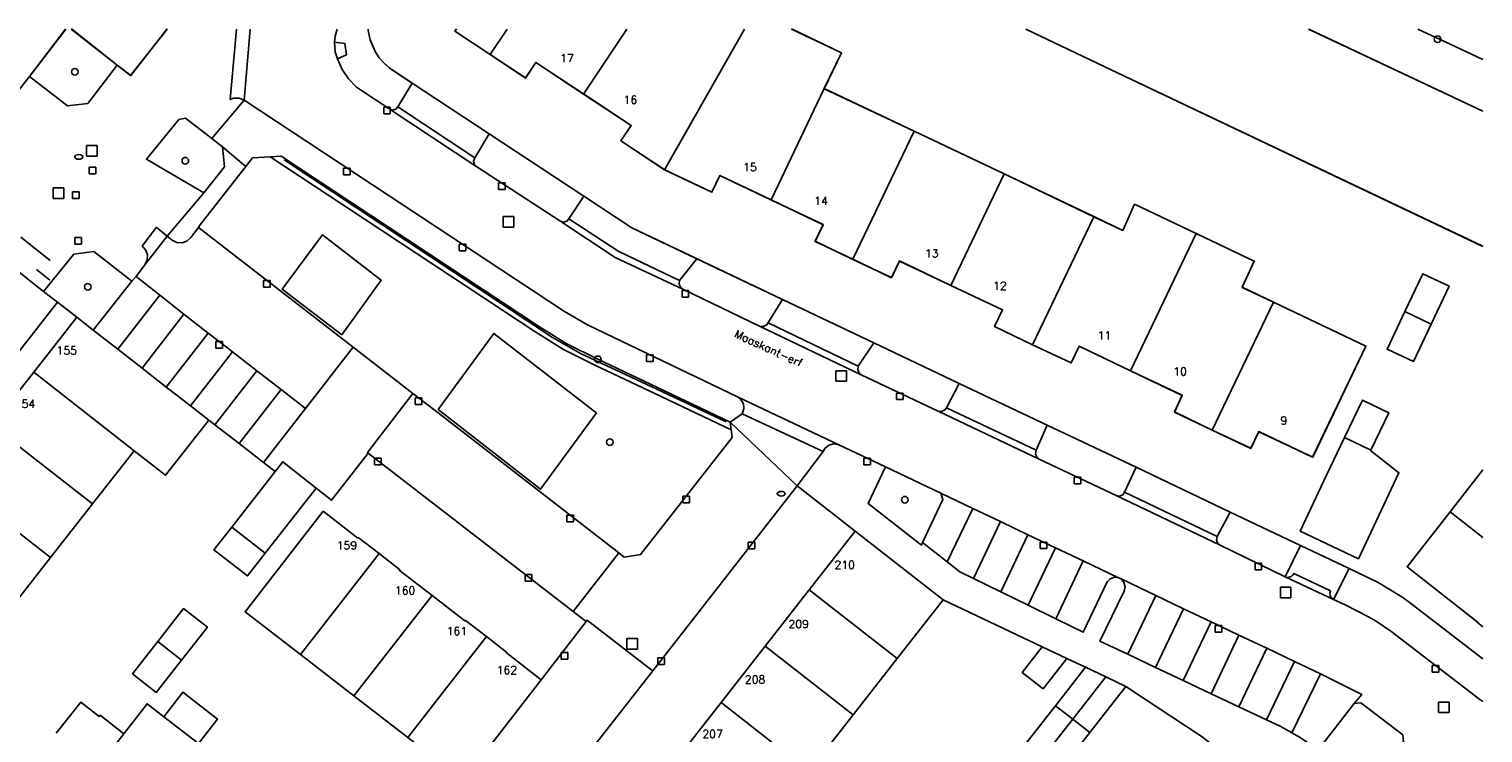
# Model space of a CAD drawing. Header units: metres. Extents: x 108000 to 109000, y 423600 to 424200.
# Tile 106 of 106: x 108890 to 109000, y 424147 to 424200. Entities that reach past the tile are written whole.
import ezdxf

# ---------------------------------------------------------------- set-up
doc = ezdxf.new("R2010")
doc.units = ezdxf.units.M
doc.header["$MEASUREMENT"] = 0
for name, color, linetype in [('brandkraan _ -put', 10, 'Continuous'), ('Erf', 10, 'Continuous'), ('gesloten verharding', 10, 'Continuous'), ('groenvoorziening', 10, 'Continuous'), ('Hek', 10, 'Continuous'), ('Huisnummers', 10, 'Continuous'), ('inspectie- _rioolput', 10, 'Continuous'), ('kolk', 10, 'Continuous'), ('oever_ slootkant', 10, 'Continuous'), ('onverhard', 10, 'Continuous'), ('Openbare_ruimtenaam', 10, 'Continuous'), ('pand', 10, 'Continuous'), ('Parkeervlak', 10, 'Continuous'), ('rijbaan lokale weg', 10, 'Continuous'), ('vegetatieobject', 10, 'Continuous'), ('Voetpad', 10, 'Continuous'), ('waterleidingput', 10, 'Continuous'), ('waterloop_ sloot', 10, 'Continuous'), ('Woonerf', 10, 'Continuous')]:
    doc.layers.add(name, color=color, linetype=linetype)
doc.styles.get("Standard").update_dxf_attribs({"font": 'txt.shx'})

# ---------------------------------------------------------------- blocks, each defined once
blk = doc.blocks.new('138_ACAD_1_FMEBLOCK1')
at = {"layer": 'waterloop_ sloot', "color": 5}
blk.add_line((17.23, 1.99), (4.1, 8.19), dxfattribs=at)
blk.add_lwpolyline([(-17.23, 8.19), (-10.8, 5.11), (17.23, -8.19)], dxfattribs=at)
blk = doc.blocks.new('138_ACAD_1_FMEBLOCK35')
at = {"layer": 'oever_ slootkant', "color": 92, "true_color": 0x00c300}
blk.add_line((-6.57, 3.1), (6.57, -3.1), dxfattribs=at)
blk.add_lwpolyline([(6.57, 0.8), (3.66, 2.17), (1.67, 3.1)], dxfattribs=at)
blk = doc.blocks.new('138_ACAD_1_FMEBLOCK41')
at = {"layer": 'Erf', "color": 52, "true_color": 0xd2d200}
blk.add_lwpolyline([(75.64, 2.04), (79.09, -0.68), (80.11, -1.47), (82.86, 2.04)], dxfattribs=at)
blk = doc.blocks.new('138_ACAD_1_FMEBLOCK42')
at = {"layer": 'Erf', "color": 52, "true_color": 0xd2d200}
for points in [[(-42.02, 23.74), (-42.01, 23.63), (-41.86, 22.92), (-41.48, 22.05), (-41.17, 21.58), (-40.83, 21.19), (-40.39, 20.79), (-38.69, 19.67), (-32.89, 15.85), (-25.76, 11.14), (-22.13, 8.75), (-17.22, 6.42), (-10.79, 3.36), (-3.9, 0.09), (2.54, -2.97), (9.16, -6.12), (15.87, -9.3), (22.97, -12.68), (28.26, -15.19), (31.93, -16.94), (34.12, -17.98), (35.91, -19.07), (36.35, -19.39), (42.02, -23.74)], [(42.02, 7.36), (13.99, 20.66), (7.55, 23.74)]]:
    blk.add_lwpolyline(points, dxfattribs=at)
blk = doc.blocks.new('138_ACAD_1_FMEBLOCK43')
at = {"layer": 'Erf', "color": 52, "true_color": 0xd2d200}
for points in [[(-4.34, -1.22), (-7.18, 0.14), (-6.58, 1.4), (-10.51, 3.26), (-14.37, 5.1), (-14.96, 3.84), (-18.52, 5.53), (-21.82, 7.71), (-21.04, 8.87), (-24.64, 11.25), (-28.24, 13.62), (-29.01, 12.46), (-31.68, 14.22), (-34.33, 15.98), (-34.22, 16.15)], [(-8.97, 16.15), (-5.2, 14.36), (-6.49, 11.65), (0.29, 8.44), (7.06, 5.22), (13.83, 2), (16.01, 0.96), (16.9, 2.93), (21.54, 0.72), (25.92, -1.36), (25.01, -3.33), (27.37, -4.45), (34.34, -7.76), (30.32, -16.14), (26.26, -14.21), (25.65, -15.47), (22.75, -14.09), (19.9, -12.73), (20.49, -11.47), (16.59, -9.62), (12.71, -7.77), (12.12, -9.03), (9.21, -7.66), (6.35, -6.29), (6.95, -5.03), (3.04, -3.18), (-0.82, -1.34), (-1.43, -2.6), (-4.34, -1.22)]]:
    blk.add_lwpolyline(points, dxfattribs=at)
blk = doc.blocks.new('138_ACAD_1_FMEBLOCK101')
at = {"layer": 'groenvoorziening', "color": 3}
blk.add_line((3.31, 0.18), (-0.15, 2.9), dxfattribs=at)
blk.add_lwpolyline([(-0.57, 2.9), (-3.31, -0.69), (-0.43, -2.9), (1.09, -2.71), (3.31, 0.18)], dxfattribs=at)

msp = doc.modelspace()

# ---------------------------------------------------------------- linework, layer by layer
at = {"layer": 'brandkraan _ -put', "color": 5}
for centre in [(108894.162, 424190.363), (108947.113, 424164.965)]:
    msp.add_ellipse(centre, major_axis=(0.3, 0), ratio=0.5833333, dxfattribs=at)
at = {"layer": 'Erf', "color": 52, "true_color": 0xd2d200}
for points in [[(108994.12, 424178.71), (108995.47, 424181.55), (108997.46, 424180.61), (108996.104, 424177.758), (108994.76, 424174.93), (108992.77, 424175.87), (108994.12, 424178.71)], [(108884.46, 424166.064), (108886.4, 424168.54), (108886.36, 424168.57), (108887.584, 424170.133), (108888.78, 424171.66), (108888.82, 424171.63), (108890.765, 424174.12), (108894.008, 424178.271), (108892.561, 424179.394), (108873.62, 424155.16), (108870.36, 424151), (108871.802, 424149.872), (108873.84, 424152.47), (108873.8, 424152.51), (108875.017, 424154.067), (108876.34, 424155.76), (108876.39, 424155.73), (108878.203, 424158.053), (108880.12, 424160.51), (108880.08, 424160.54), (108881.301, 424162.105), (108882.49, 424163.63), (108882.53, 424163.6), (108884.46, 424166.064)], [(108991.544, 424168.243), (108991.53, 424168.215), (108993.669, 424166.544), (108990.614, 424160.06), (108986.226, 424162.141), (108988.21, 424166.36), (108989.571, 424169.193), (108990.93, 424172.02), (108992.91, 424171.07), (108991.544, 424168.243)], [(108912.58, 424163.64), (108915.19, 424161.62), (108915.23, 424161.65), (108916.793, 424160.444), (108918.34, 424159.25), (108918.31, 424159.21), (108920.794, 424157.287), (108923.27, 424155.37), (108923.3, 424155.41), (108924.881, 424154.189), (108926.42, 424153), (108926.39, 424152.96), (108929.007, 424150.932), (108932.4, 424155.32), (108931.428, 424156.072), (108915.98, 424168.03), (108913.22, 424164.47), (108912.045, 424165.393), (108908.214, 424160.474), (108906.88, 424158.76), (108904.34, 424160.72), (108905.689, 424162.449), (108908.96, 424166.64), (108908.088, 424167.317), (108906.256, 424168.739), (108904.423, 424170.162), (108903.966, 424170.518), (108900.706, 424166.35), (108898.325, 424168.208), (108895.186, 424164.194), (108892.023, 424160.151), (108888.903, 424156.162)], [(109000, 424154.927), (108999.56, 424155.27), (108999.57, 424155.3), (108994.28, 424159.45), (108997.519, 424163.589), (109000, 424166.76)], [(108922.583, 424123.628), (108925.908, 424127.884), (108929.249, 424132.16), (108932.574, 424136.416), (108935.89, 424140.66), (108939.232, 424144.938), (108942.57, 424149.21), (108945.899, 424153.471), (108949.211, 424157.71), (108952.678, 424162.148), (108948.32, 424165.55), (108937.418, 424151.596), (108924.677, 424135.288), (108924.309, 424134.817), (108921.755, 424131.549), (108911.49, 424118.41), (108915.848, 424115.007), (108919.25, 424119.362), (108922.583, 424123.628)], [(108918.955, 424146.575), (108914.897, 424149.713), (108910.864, 424152.83), (108906.7, 424156.05), (108912.58, 424163.64)], [(108965.47, 424146.03), (108967.78, 424148.98), (108970.044, 424151.873), (108968.63, 424152.54), (108966.84, 424150.25), (108965.27, 424151.49), (108966.768, 424153.426), (108959.31, 424156.97), (108955.841, 424152.53), (108952.529, 424148.291), (108949.205, 424144.036)], [(108900.111, 424153.827), (108902.05, 424156.3), (108903.85, 424154.9), (108901.91, 424152.421), (108900, 424149.98), (108898.2, 424151.39), (108900.111, 424153.827)], [(108892.454, 424146.914), (108894.324, 424149.246), (108895.695, 424148.164), (108895.769, 424148.259), (108897.552, 424146.866), (108899.31, 424149.12), (108900.579, 424148.139), (108902, 424149.99), (108904.61, 424147.97), (108903.19, 424146.12)], [(108978.84, 424146.64), (108973.09, 424150.42), (108970.381, 424146.95), (108968.07, 424143.99)]]:
    msp.add_lwpolyline(points, dxfattribs=at)
at = {"layer": 'gesloten verharding', "color": 255}
for points in [[(108913.983, 424176.935), (108916.951, 424181.075), (108916.858, 424181.147), (108912.536, 424184.478), (108909.502, 424180.385), (108913.983, 424176.935)], [(108921.25, 424171.302), (108928.969, 424165.317), (108933.174, 424171.052), (108932.996, 424171.19), (108925.445, 424177.052), (108925.439, 424177.044), (108921.25, 424171.302)]]:
    msp.add_lwpolyline(points, dxfattribs=at)
at = {"layer": 'groenvoorziening', "color": 3}
for points in [[(108995.098, 424200), (108997.095, 424199.066), (109000, 424197.699)], [(108904.992, 424191.119), (108904.193, 424191.736), (108902.204, 424193.273), (108901.71, 424193.188), (108899.255, 424190.181), (108903.575, 424187.642), (108905.14, 424189.609), (108904.992, 424191.119)], [(108928.612, 424177.137), (108913.084, 424187.392), (108908.58, 424190.366), (108907.249, 424190.278), (108906.75, 424189.641), (108903.286, 424185.222), (108903.196, 424185.03), (108914.84, 424176.017), (108919.344, 424172.529), (108921.027, 424171.225), (108934.879, 424160.498), (108935.28, 424160.188), (108936.51, 424160.367), (108943.411, 424169.191), (108943.338, 424169.78), (108937.574, 424172.511), (108933.066, 424174.648), (108930.704, 424175.839), (108928.612, 424177.137)], [(108913.983, 424176.935), (108909.502, 424180.385), (108912.536, 424184.478), (108916.858, 424181.147), (108916.951, 424181.075), (108913.983, 424176.935)], [(108898.162, 424180.989), (108895.303, 424183.235), (108893.79, 424183.035), (108891.502, 424180.216), (108892.561, 424179.394), (108894.008, 424178.271), (108895.234, 424177.301), (108898.162, 424180.989)], [(108921.25, 424171.302), (108925.439, 424177.044), (108925.445, 424177.052), (108932.996, 424171.19), (108933.174, 424171.052), (108928.969, 424165.317), (108921.25, 424171.302)], [(108959.143, 424164.993), (108954.976, 424166.981), (108953.649, 424164.225), (108957.674, 424161.092), (108957.764, 424161.282), (108959.293, 424164.516), (108959.143, 424164.993)], [(108993.969, 424146.779), (108990.805, 424149.199), (108990.302, 424149.132), (108987.586, 424145.645), (108987.488, 424145.478), (108991.225, 424142.646), (108994.019, 424146.27), (108993.969, 424146.779)]]:
    msp.add_lwpolyline(points, dxfattribs=at)
at = {"layer": 'Hek', "color": 30}
for p, q in [((108892.003, 424182.549), (108889.79, 424184.296)), ((108891.988, 424181.057), (108890.971, 424181.871))]:
    msp.add_line(p, q, dxfattribs=at)
msp.add_lwpolyline([(108942.964, 424170.377), (108937.722, 424172.835), (108931.97, 424175.532), (108929.871, 424176.752), (108913.286, 424187.727), (108909.646, 424190.135)], dxfattribs=at)
at = {"layer": 'inspectie- _rioolput', "color": 30}
for p, q in [((108895.54, 424191.213), (108894.74, 424191.213)), ((108894.74, 424191.213), (108894.74, 424190.413)), ((108895.54, 424190.413), (108895.54, 424191.213)), ((108894.74, 424190.413), (108895.54, 424190.413)), ((108893.032, 424188.027), (108892.232, 424188.027)), ((108892.232, 424188.027), (108892.232, 424187.227)), ((108892.232, 424187.227), (108893.032, 424187.227)), ((108893.032, 424187.227), (108893.032, 424188.027)), ((108926.948, 424185.872), (108926.148, 424185.872)), ((108926.148, 424185.872), (108926.148, 424185.072)), ((108926.148, 424185.072), (108926.948, 424185.072)), ((108926.948, 424185.072), (108926.948, 424185.872)), ((108952.019, 424174.237), (108951.219, 424174.237)), ((108951.219, 424174.237), (108951.219, 424173.437)), ((108952.019, 424173.437), (108952.019, 424174.237)), ((108951.219, 424173.437), (108952.019, 424173.437)), ((108985.533, 424157.918), (108984.733, 424157.918)), ((108984.733, 424157.918), (108984.733, 424157.118)), ((108985.533, 424157.118), (108985.533, 424157.918)), ((108984.733, 424157.118), (108985.533, 424157.118)), ((108936.272, 424154.045), (108935.472, 424154.045)), ((108935.472, 424154.045), (108935.472, 424153.245)), ((108935.472, 424153.245), (108936.272, 424153.245)), ((108936.272, 424153.245), (108936.272, 424154.045)), ((108997.446, 424149.255), (108996.646, 424149.255)), ((108996.646, 424149.255), (108996.646, 424148.455)), ((108997.446, 424148.455), (108997.446, 424149.255)), ((108996.646, 424148.455), (108997.446, 424148.455))]:
    msp.add_line(p, q, dxfattribs=at)
at = {"layer": 'kolk', "color": 30, "true_color": 0xf07a00}
for p, q in [((108917.142, 424193.609), (108917.142, 424194.109)), ((108917.142, 424194.109), (108917.642, 424194.109)), ((108917.642, 424194.109), (108917.642, 424193.609)), ((108917.642, 424193.609), (108917.142, 424193.609)), ((108914.116, 424189.02), (108914.116, 424189.52)), ((108914.116, 424189.52), (108914.616, 424189.52)), ((108914.616, 424189.52), (108914.616, 424189.02)), ((108914.616, 424189.02), (108914.116, 424189.02)), ((108925.79, 424187.9), (108925.79, 424188.4)), ((108925.79, 424188.4), (108926.29, 424188.4)), ((108926.29, 424188.4), (108926.29, 424187.9)), ((108926.29, 424187.9), (108925.79, 424187.9)), ((108893.866, 424183.777), (108893.866, 424184.277)), ((108893.866, 424184.277), (108894.366, 424184.277)), ((108894.366, 424184.277), (108894.366, 424183.777)), ((108894.366, 424183.777), (108893.866, 424183.777)), ((108922.823, 424183.277), (108922.823, 424183.777)), ((108922.823, 424183.777), (108923.323, 424183.777)), ((108923.323, 424183.277), (108922.823, 424183.277)), ((108923.323, 424183.777), (108923.323, 424183.277)), ((108908.09, 424180.548), (108908.09, 424181.048)), ((108908.09, 424181.048), (108908.59, 424181.048)), ((108908.59, 424181.048), (108908.59, 424180.548)), ((108908.59, 424180.548), (108908.09, 424180.548)), ((108939.629, 424179.788), (108939.629, 424180.288)), ((108939.629, 424180.288), (108940.129, 424180.288)), ((108940.129, 424179.788), (108939.629, 424179.788)), ((108940.129, 424180.288), (108940.129, 424179.788)), ((108904.483, 424175.934), (108904.483, 424176.434)), ((108904.483, 424176.434), (108904.983, 424176.434)), ((108904.983, 424176.434), (108904.983, 424175.934)), ((108904.983, 424175.934), (108904.483, 424175.934)), ((108936.964, 424174.929), (108936.964, 424175.429)), ((108936.964, 424175.429), (108937.464, 424175.429)), ((108937.464, 424175.429), (108937.464, 424174.929)), ((108937.464, 424174.929), (108936.964, 424174.929)), ((108919.527, 424171.683), (108919.527, 424172.183)), ((108919.527, 424172.183), (108920.027, 424172.183)), ((108920.027, 424172.183), (108920.027, 424171.683)), ((108955.801, 424172.056), (108955.801, 424172.556)), ((108955.801, 424172.556), (108956.301, 424172.556)), ((108956.301, 424172.056), (108955.801, 424172.056)), ((108956.301, 424172.556), (108956.301, 424172.056)), ((108920.027, 424171.683), (108919.527, 424171.683)), ((108916.449, 424167.138), (108916.449, 424167.638)), ((108916.449, 424167.638), (108916.949, 424167.638)), ((108916.949, 424167.638), (108916.949, 424167.138)), ((108953.329, 424167.145), (108953.329, 424167.645)), ((108953.329, 424167.645), (108953.829, 424167.645)), ((108953.829, 424167.645), (108953.829, 424167.145)), ((108916.949, 424167.138), (108916.449, 424167.138)), ((108953.829, 424167.145), (108953.329, 424167.145)), ((108969.187, 424165.708), (108969.187, 424166.208)), ((108969.187, 424166.208), (108969.687, 424166.208)), ((108969.687, 424165.708), (108969.187, 424165.708)), ((108969.687, 424166.208), (108969.687, 424165.708)), ((108939.702, 424164.268), (108939.702, 424164.768)), ((108939.702, 424164.768), (108940.202, 424164.768)), ((108940.202, 424164.268), (108939.702, 424164.268)), ((108940.202, 424164.768), (108940.202, 424164.268)), ((108930.949, 424162.845), (108930.949, 424163.345)), ((108930.949, 424163.345), (108931.449, 424163.345)), ((108931.449, 424163.345), (108931.449, 424162.845)), ((108931.449, 424162.845), (108930.949, 424162.845)), ((108944.613, 424160.818), (108944.613, 424161.318)), ((108944.613, 424161.318), (108945.113, 424161.318)), ((108945.113, 424161.318), (108945.113, 424160.818)), ((108966.618, 424160.819), (108966.618, 424161.319)), ((108966.618, 424161.319), (108967.118, 424161.319)), ((108967.118, 424161.319), (108967.118, 424160.819)), ((108945.113, 424160.818), (108944.613, 424160.818)), ((108967.118, 424160.819), (108966.618, 424160.819)), ((108927.806, 424158.366), (108927.806, 424158.866)), ((108927.806, 424158.866), (108928.306, 424158.866)), ((108928.306, 424158.866), (108928.306, 424158.366)), ((108982.821, 424159.219), (108982.821, 424159.719)), ((108982.821, 424159.719), (108983.321, 424159.719)), ((108983.321, 424159.219), (108982.821, 424159.219)), ((108983.321, 424159.719), (108983.321, 424159.219)), ((108928.306, 424158.366), (108927.806, 424158.366)), ((108979.825, 424154.53), (108979.825, 424155.03)), ((108979.825, 424155.03), (108980.325, 424155.03)), ((108980.325, 424154.53), (108979.825, 424154.53)), ((108980.325, 424155.03), (108980.325, 424154.53)), ((108930.531, 424152.482), (108930.531, 424152.982)), ((108930.531, 424152.982), (108931.031, 424152.982)), ((108931.031, 424152.482), (108930.531, 424152.482)), ((108931.031, 424152.982), (108931.031, 424152.482)), ((108937.802, 424152.094), (108937.802, 424152.594)), ((108937.802, 424152.594), (108938.302, 424152.594)), ((108938.302, 424152.594), (108938.302, 424152.094)), ((108938.302, 424152.094), (108937.802, 424152.094)), ((108996.171, 424151.513), (108996.171, 424152.013)), ((108996.171, 424152.013), (108996.671, 424152.013)), ((108996.671, 424151.513), (108996.171, 424151.513)), ((108996.671, 424152.013), (108996.671, 424151.513))]:
    msp.add_line(p, q, dxfattribs=at)
at = {"layer": 'onverhard', "color": 255}
msp.add_lwpolyline([(108937.782, 424172.966), (108933.286, 424175.097), (108930.949, 424176.276), (108928.882, 424177.558), (108913.342, 424187.82), (108909.404, 424190.421), (108908.58, 424190.366), (108913.084, 424187.392), (108928.612, 424177.137), (108930.704, 424175.839), (108933.066, 424174.648), (108937.574, 424172.511), (108943.338, 424169.78), (108943.266, 424170.366), (108937.782, 424172.966)], dxfattribs=at)
at = {"layer": 'pand', "color": 1}
for p, q in [((108925.165, 424198.077), (108926.452, 424200)), ((108935.48, 424200), (108932.201, 424195.103)), ((108950.353, 424195.509), (108946.34, 424187.114)), ((108957.133, 424192.298), (108950.353, 424195.509)), ((108957.133, 424192.298), (108952.508, 424182.638)), ((108963.908, 424189.072), (108957.133, 424192.298)), ((108963.908, 424189.072), (108959.89, 424180.672)), ((108970.677, 424185.85), (108963.908, 424189.072)), ((108970.677, 424185.85), (108966.06, 424176.197)), ((108978.385, 424184.579), (108973.432, 424174.238)), ((108984.216, 424179.405), (108979.599, 424169.76)), ((108996.104, 424177.758), (108994.12, 424178.71)), ((108890.765, 424174.12), (108898.325, 424168.208)), ((108887.584, 424170.133), (108895.186, 424164.194)), ((108991.544, 424168.243), (108989.571, 424169.193)), ((108895.186, 424164.194), (108898.325, 424168.208)), ((109000, 424166.76), (108997.519, 424163.589)), ((108884.46, 424166.064), (108892.023, 424160.151)), ((108892.023, 424160.151), (108895.186, 424164.194)), ((109000, 424161.652), (108997.519, 424163.589)), ((108908.214, 424160.474), (108905.689, 424162.449)), ((108888.903, 424156.162), (108892.023, 424160.151)), ((108910.864, 424152.83), (108916.793, 424160.444)), ((108949.211, 424157.71), (108945.899, 424153.471)), ((108949.211, 424157.71), (108955.841, 424152.53)), ((108914.897, 424149.713), (108920.794, 424157.287)), ((108900.111, 424153.827), (108901.91, 424152.421)), ((108918.955, 424146.575), (108924.881, 424154.189)), ((108945.899, 424153.471), (108942.57, 424149.21)), ((108945.899, 424153.471), (108952.529, 424148.291)), ((108910.864, 424152.83), (108914.897, 424149.713)), ((108952.529, 424148.291), (108955.841, 424152.53)), ((108969.082, 424147.963), (108971.575, 424151.148)), ((108914.897, 424149.713), (108918.955, 424146.575)), ((108942.57, 424149.21), (108939.232, 424144.938)), ((108949.205, 424144.036), (108942.57, 424149.21)), ((108969.082, 424147.963), (108967.78, 424148.98)), ((108949.205, 424144.036), (108952.529, 424148.291)), ((108969.082, 424147.963), (108966.77, 424145.01)), ((108970.381, 424146.95), (108969.082, 424147.963))]:
    msp.add_line(p, q, dxfattribs=at)
for points in [[(108922.622, 424200), (108922.51, 424199.83), (108925.165, 424198.077)], [(108938.32, 424189.38), (108943.6, 424198.71), (108944.33, 424200)], [(108950.353, 424195.509), (108951.648, 424198.217), (108947.874, 424200)], [(108925.165, 424198.077), (108927.84, 424196.31), (108928.61, 424197.48), (108932.201, 424195.103)], [(108932.201, 424195.103), (108935.8, 424192.72), (108935.03, 424191.56), (108938.32, 424189.38)], [(108938.32, 424189.38), (108941.88, 424187.69), (108942.48, 424188.95), (108946.34, 424187.114)], [(108946.34, 424187.114), (108950.26, 424185.25), (108949.67, 424183.99), (108952.508, 424182.638)], [(108978.385, 424184.579), (108973.749, 424186.789), (108972.853, 424184.813), (108970.677, 424185.85)], [(108984.216, 424179.405), (108981.856, 424180.528), (108982.767, 424182.49), (108978.385, 424184.579)], [(108952.508, 424182.638), (108955.42, 424181.25), (108956.02, 424182.51), (108959.89, 424180.672)], [(108959.89, 424180.672), (108963.79, 424178.82), (108963.19, 424177.56), (108966.06, 424176.197)], [(108996.104, 424177.758), (108997.46, 424180.61), (108995.47, 424181.55), (108994.12, 424178.71)], [(108979.599, 424169.76), (108982.5, 424168.38), (108983.1, 424169.64), (108987.17, 424167.71), (108991.18, 424176.09), (108984.216, 424179.405)], [(108994.12, 424178.71), (108992.77, 424175.87), (108994.76, 424174.93), (108996.104, 424177.758)], [(108898.325, 424168.208), (108900.706, 424166.35), (108903.966, 424170.518), (108902.591, 424171.586), (108901.58, 424172.37), (108900.758, 424173.008), (108898.926, 424174.432), (108897.094, 424175.856), (108895.234, 424177.301), (108894.008, 424178.271), (108890.765, 424174.12)], [(108966.06, 424176.197), (108968.96, 424174.82), (108969.56, 424176.08), (108973.432, 424174.238)], [(108890.765, 424174.12), (108888.82, 424171.63), (108888.78, 424171.66), (108887.584, 424170.133)], [(108973.432, 424174.238), (108977.34, 424172.38), (108976.74, 424171.12), (108979.599, 424169.76)], [(108991.544, 424168.243), (108992.91, 424171.07), (108990.93, 424172.02), (108989.571, 424169.193)], [(108989.571, 424169.193), (108988.21, 424166.36), (108986.226, 424162.141), (108990.614, 424160.06), (108993.669, 424166.544), (108991.53, 424168.215), (108991.544, 424168.243)], [(108908.214, 424160.474), (108912.045, 424165.393), (108909.53, 424167.37), (108908.96, 424166.64), (108905.689, 424162.449)], [(108916.793, 424160.444), (108915.23, 424161.65), (108915.19, 424161.62), (108912.58, 424163.64), (108906.7, 424156.05), (108910.864, 424152.83)], [(108997.519, 424163.589), (108994.28, 424159.45), (108999.57, 424155.3), (108999.56, 424155.27), (109000, 424154.927)], [(108905.689, 424162.449), (108904.34, 424160.72), (108906.88, 424158.76), (108908.214, 424160.474)], [(108955.841, 424152.53), (108959.31, 424156.97), (108952.678, 424162.148), (108949.211, 424157.71)], [(108920.794, 424157.287), (108918.31, 424159.21), (108918.34, 424159.25), (108916.793, 424160.444)], [(108924.881, 424154.189), (108923.3, 424155.41), (108923.27, 424155.37), (108920.794, 424157.287)], [(108901.91, 424152.421), (108903.85, 424154.9), (108902.05, 424156.3), (108900.111, 424153.827)], [(108900.111, 424153.827), (108898.2, 424151.39), (108900, 424149.98), (108901.91, 424152.421)], [(108918.955, 424146.575), (108923.138, 424143.342), (108929.007, 424150.932), (108926.39, 424152.96), (108926.42, 424153), (108924.881, 424154.189)], [(108968.63, 424152.54), (108966.768, 424153.426), (108965.27, 424151.49), (108966.84, 424150.25), (108968.63, 424152.54)], [(108971.575, 424151.148), (108970.044, 424151.873), (108967.78, 424148.98)], [(108970.381, 424146.95), (108973.09, 424150.42), (108971.575, 424151.148)], [(108900.579, 424148.139), (108903.19, 424146.12), (108904.61, 424147.97), (108902, 424149.99), (108900.579, 424148.139)], [(108895.646, 424144.423), (108897.552, 424146.866), (108895.769, 424148.259), (108895.695, 424148.164), (108894.324, 424149.246), (108892.454, 424146.914)], [(108967.78, 424148.98), (108965.47, 424146.03), (108966.77, 424145.01)], [(108966.77, 424145.01), (108968.07, 424143.99), (108970.381, 424146.95)]]:
    msp.add_lwpolyline(points, dxfattribs=at)
at = {"layer": 'Parkeervlak', "color": 255}
for p, q in [((108961.543, 424163.852), (108959.625, 424159.819)), ((108963.626, 424162.861), (108961.543, 424163.852)), ((108961.589, 424158.577), (108963.626, 424162.861)), ((108965.709, 424161.871), (108963.626, 424162.861)), ((108965.709, 424161.871), (108963.661, 424157.563)), ((108967.792, 424160.88), (108965.709, 424161.871)), ((108967.792, 424160.88), (108965.733, 424156.549)), ((108969.876, 424159.889), (108967.792, 424160.88)), ((108969.876, 424159.889), (108967.805, 424155.535)), ((108961.589, 424158.577), (108963.661, 424157.563)), ((108963.661, 424157.563), (108965.733, 424156.549)), ((108965.733, 424156.549), (108967.805, 424155.535)), ((108975.34, 424157.287), (108973.227, 424152.854)), ((108977.43, 424156.29), (108975.34, 424157.287)), ((108977.43, 424156.29), (108975.32, 424151.865)), ((108979.521, 424155.293), (108977.43, 424156.29)), ((108977.413, 424150.875), (108979.521, 424155.293)), ((108979.507, 424149.885), (108981.613, 424154.3)), ((108981.613, 424154.3), (108979.521, 424155.293)), ((108983.705, 424153.308), (108981.613, 424154.3)), ((108983.705, 424153.308), (108981.601, 424148.896)), ((108985.797, 424152.316), (108983.705, 424153.308)), ((108973.227, 424152.854), (108975.32, 424151.865)), ((108983.694, 424147.906), (108985.797, 424152.316)), ((108987.761, 424151.384), (108985.797, 424152.316)), ((108975.32, 424151.865), (108977.413, 424150.875)), ((108985.603, 424146.934), (108987.761, 424151.384)), ((108977.413, 424150.875), (108979.507, 424149.885)), ((108979.507, 424149.885), (108981.601, 424148.896)), ((108981.601, 424148.896), (108983.694, 424147.906))]:
    msp.add_line(p, q, dxfattribs=at)
for points in [[(108961.543, 424163.852), (108959.143, 424164.993), (108959.293, 424164.516), (108957.764, 424161.282), (108959.625, 424159.819)], [(108959.625, 424159.819), (108960.575, 424159.073), (108961.589, 424158.577)], [(108967.805, 424155.535), (108969.877, 424154.521), (108971.665, 424158.311), (108971.899, 424158.556), (108972.219, 424158.667), (108972.538, 424158.623), (108969.876, 424159.889)], [(108975.34, 424157.287), (108972.723, 424158.535), (108972.941, 424158.268), (108973.023, 424157.939), (108972.948, 424157.607), (108971.133, 424153.844), (108973.227, 424152.854)], [(108985.603, 424146.934), (108986.216, 424146.592), (108987.586, 424145.645), (108990.302, 424149.132), (108990.866, 424149.831), (108987.761, 424151.384)], [(108983.694, 424147.906), (108984.762, 424147.403), (108985.603, 424146.934)]]:
    msp.add_lwpolyline(points, dxfattribs=at)
at = {"layer": 'rijbaan lokale weg', "color": 255}
for points in [[(108907.073, 424200), (108906.615, 424194.633), (108930.767, 424178.702), (108932.494, 424177.686), (108943.86, 424172.252), (108951.445, 424168.66), (108954.976, 424166.981), (108959.143, 424164.993), (108961.543, 424163.852), (108963.626, 424162.861), (108965.709, 424161.871), (108967.792, 424160.88), (108969.876, 424159.889), (108972.538, 424158.623), (108972.612, 424158.585), (108972.723, 424158.535), (108975.34, 424157.287), (108977.43, 424156.29), (108979.521, 424155.293), (108981.613, 424154.3), (108983.705, 424153.308), (108985.797, 424152.316), (108987.761, 424151.384), (108990.866, 424149.831), (108990.302, 424149.132), (108990.805, 424149.199), (108993.969, 424146.779)], [(109000, 424149.29), (108999.755, 424149.448), (108993.066, 424154.593), (108991.956, 424155.361), (108991.379, 424155.689), (108989.618, 424156.594), (108988.731, 424156.989), (108985.106, 424158.7), (108980.192, 424161.094), (108972.357, 424164.831), (108966.543, 424167.573), (108958.927, 424171.199), (108953.145, 424173.925), (108945.466, 424177.594), (108939.685, 424180.381), (108934.595, 424182.784), (108930.431, 424185.53), (108924.166, 424189.624), (108917.548, 424193.982), (108917.392, 424194.109), (108915.534, 424195.307), (108915.105, 424195.626), (108914.492, 424196.243), (108914.001, 424196.962), (108913.651, 424197.758), (108913.49, 424198.293), (108913.425, 424199.004), (108913.485, 424199.474), (108913.631, 424200)]]:
    msp.add_lwpolyline(points, dxfattribs=at)
at = {"layer": 'vegetatieobject', "color": 3}
for centre in [(108996.576, 424199.234), (108893.868, 424196.777), (108902.19, 424190.073), (108894.85, 424180.561), (108933.286, 424175.097), (108934.195, 424168.856), (108956.42, 424164.511)]:
    msp.add_circle(centre, 0.25, dxfattribs=at)
at = {"layer": 'Voetpad', "color": 255}
for p, q in [((108906.615, 424194.633), (108907.073, 424200)), ((108919.29, 424195.929), (108918.214, 424194.13)), ((108925.091, 424192.104), (108919.29, 424195.929)), ((108904.193, 424191.736), (108906.614, 424194.634)), ((108906.614, 424194.634), (108906.615, 424194.633)), ((108917.548, 424193.982), (108924.166, 424189.624)), ((108924.01, 424190.294), (108918.214, 424194.13)), ((108904.193, 424191.736), (108904.992, 424191.119)), ((108925.091, 424192.104), (108924.01, 424190.294)), ((108932.226, 424187.399), (108925.091, 424192.104)), ((108924.166, 424189.624), (108930.431, 424185.53)), ((108900.824, 424184.383), (108903.575, 424187.642)), ((108931.104, 424185.684), (108932.226, 424187.399)), ((108899.142, 424182.223), (108900.824, 424184.383)), ((108940.759, 424182.677), (108939.441, 424181.036)), ((108947.198, 424179.617), (108940.759, 424182.677)), ((108939.685, 424180.381), (108945.466, 424177.594)), ((108946.109, 424177.814), (108947.198, 424179.617)), ((108954.084, 424176.345), (108947.198, 424179.617)), ((108945.466, 424177.594), (108953.145, 424173.925)), ((108954.084, 424176.345), (108952.917, 424174.573)), ((108960.523, 424173.285), (108954.084, 424176.345)), ((108953.145, 424173.925), (108958.927, 424171.199)), ((108959.558, 424171.43), (108960.523, 424173.285)), ((108967.142, 424170.14), (108960.523, 424173.285)), ((108951.445, 424168.66), (108943.86, 424172.252)), ((108943.266, 424170.366), (108944.176, 424170.986)), ((108944.176, 424170.986), (108950.275, 424168.154)), ((108958.927, 424171.199), (108966.543, 424167.573)), ((108966.316, 424168.234), (108959.558, 424171.43)), ((108943.266, 424170.366), (108948.32, 424165.55)), ((108966.316, 424168.234), (108967.142, 424170.14)), ((108973.851, 424166.952), (108967.142, 424170.14)), ((108950.275, 424168.154), (108948.32, 424165.55)), ((108966.543, 424167.573), (108972.357, 424164.831)), ((108973.851, 424166.952), (108972.992, 424165.074)), ((108980.949, 424163.579), (108973.851, 424166.952)), ((108972.357, 424164.831), (108980.192, 424161.094)), ((108979.961, 424161.74), (108972.992, 424165.074)), ((108980.949, 424163.579), (108979.961, 424161.74)), ((108986.239, 424161.065), (108980.949, 424163.579)), ((108980.192, 424161.094), (108985.106, 424158.7)), ((108986.239, 424161.065), (108985.106, 424158.7)), ((108989.912, 424159.32), (108986.239, 424161.065)), ((108985.106, 424158.7), (108988.731, 424156.989)), ((108988.731, 424156.989), (108989.912, 424159.32))]:
    msp.add_line(p, q, dxfattribs=at)
for points in [[(108900.823, 424200), (108898.07, 424196.49), (108897.055, 424197.287), (108894.831, 424194.394), (108893.31, 424194.204), (108890.435, 424196.411), (108890.17, 424196.062), (108886.092, 424190.906), (108885.869, 424190.62), (108888.72, 424188.375), (108888.898, 424186.851), (108887.253, 424184.691), (108886.722, 424183.993), (108887.807, 424183.136), (108889.797, 424181.562), (108891.502, 424180.216), (108893.79, 424183.035), (108895.303, 424183.235), (108898.162, 424180.989), (108898.481, 424181.341), (108899.142, 424182.223)], [(108906.041, 424200), (108905.58, 424194.678), (108905.854, 424194.781), (108906.25, 424194.785), (108906.614, 424194.634)], [(108913.631, 424200), (108913.485, 424199.474), (108913.425, 424199.004)], [(108919.29, 424195.929), (108917.59, 424197.05), (108917.15, 424197.45), (108916.81, 424197.84), (108916.5, 424198.31), (108916.12, 424199.18), (108915.97, 424199.89), (108915.967, 424200)], [(108913.425, 424199.004), (108913.49, 424198.293), (108913.651, 424197.758)], [(108913.651, 424197.758), (108914.35, 424198.068), (108914.217, 424198.902), (108913.425, 424199.004)], [(108913.651, 424197.758), (108914.001, 424196.962), (108914.492, 424196.243), (108915.105, 424195.626), (108915.534, 424195.307), (108917.392, 424194.109), (108917.548, 424193.982)], [(108943.86, 424172.252), (108932.494, 424177.686), (108930.767, 424178.702), (108906.615, 424194.633)], [(108918.214, 424194.13), (108918.054, 424193.96), (108917.798, 424193.893), (108917.548, 424193.982)], [(108903.575, 424187.642), (108899.255, 424190.181), (108901.71, 424193.188), (108902.204, 424193.273), (108904.193, 424191.736)], [(108904.992, 424191.119), (108905.14, 424189.609), (108903.575, 424187.642)], [(108906.75, 424189.641), (108905.822, 424190.421), (108904.992, 424191.119)], [(108900.824, 424184.383), (108901.201, 424184.086), (108901.551, 424183.906), (108901.943, 424183.88), (108902.314, 424184.01), (108902.61, 424184.284), (108903.196, 424185.03), (108903.286, 424185.222), (108906.75, 424189.641)], [(108906.75, 424189.641), (108907.249, 424190.278), (108908.58, 424190.366), (108909.404, 424190.421), (108913.342, 424187.82), (108928.882, 424177.558), (108930.949, 424176.276), (108933.286, 424175.097), (108937.782, 424172.966), (108943.266, 424170.366)], [(108924.01, 424190.294), (108923.919, 424190.046), (108923.984, 424189.79), (108924.166, 424189.624)], [(108940.759, 424182.677), (108935.85, 424185.01), (108932.226, 424187.399)], [(108900.824, 424184.383), (108900.089, 424184.995), (108900.019, 424185.053), (108899.954, 424184.969), (108898.983, 424183.706), (108898.934, 424183.642), (108899.015, 424183.554), (108899.187, 424183.365), (108899.328, 424182.989), (108899.312, 424182.587), (108899.142, 424182.223)], [(108930.431, 424185.53), (108930.688, 424185.447), (108930.949, 424185.52), (108931.104, 424185.684)], [(108930.431, 424185.53), (108934.595, 424182.784), (108939.685, 424180.381)], [(108939.441, 424181.036), (108934.873, 424183.22), (108931.104, 424185.684)], [(108939.441, 424181.036), (108939.408, 424180.755), (108939.529, 424180.5), (108939.685, 424180.381)], [(108945.466, 424177.594), (108945.754, 424177.567), (108946.014, 424177.694), (108946.109, 424177.814)], [(108946.109, 424177.814), (108946.127, 424177.837), (108952.917, 424174.573)], [(108952.917, 424174.573), (108952.87, 424174.303), (108952.979, 424174.052), (108953.145, 424173.925)], [(108943.86, 424172.252), (108944.063, 424172.078), (108944.253, 424171.741), (108944.293, 424171.355), (108944.176, 424170.986)], [(108958.927, 424171.199), (108959.198, 424171.162), (108959.445, 424171.28), (108959.556, 424171.431), (108959.558, 424171.43)], [(108950.275, 424168.154), (108950.407, 424168.377), (108950.701, 424168.618), (108951.069, 424168.718), (108951.445, 424168.66)], [(108986.216, 424146.592), (108985.603, 424146.934), (108984.762, 424147.403), (108983.694, 424147.906), (108981.601, 424148.896), (108979.507, 424149.885), (108977.413, 424150.875), (108975.32, 424151.865), (108973.227, 424152.854), (108971.133, 424153.844), (108972.948, 424157.607), (108973.023, 424157.939), (108972.941, 424158.268), (108972.723, 424158.535), (108972.612, 424158.585), (108972.538, 424158.623), (108972.219, 424158.667), (108971.899, 424158.556), (108971.665, 424158.311), (108969.877, 424154.521), (108967.805, 424155.535), (108965.733, 424156.549), (108963.661, 424157.563), (108961.589, 424158.577), (108960.575, 424159.073), (108959.625, 424159.819), (108957.764, 424161.282), (108957.674, 424161.092), (108953.649, 424164.225), (108954.976, 424166.981), (108951.445, 424168.66)], [(108966.543, 424167.573), (108966.364, 424167.712), (108966.262, 424167.966), (108966.316, 424168.234)], [(108948.32, 424165.55), (108952.678, 424162.148), (108959.31, 424156.97), (108966.768, 424153.426), (108968.63, 424152.54), (108970.044, 424151.873), (108971.575, 424151.148), (108973.09, 424150.42), (108978.84, 424146.64), (108982.69, 424143.62), (108983.56, 424144.73), (108989.15, 424140.36), (108989.147, 424140.356)], [(108972.992, 424165.074), (108972.862, 424164.887), (108972.618, 424164.781), (108972.357, 424164.831)], [(108980.192, 424161.094), (108980.024, 424161.221), (108979.915, 424161.471), (108979.961, 424161.74)], [(109000, 424152.512), (108994.33, 424156.87), (108993.89, 424157.19), (108992.1, 424158.28), (108989.912, 424159.32)], [(108988.731, 424156.989), (108989.618, 424156.594), (108991.379, 424155.689), (108991.956, 424155.361), (108993.066, 424154.593), (108999.755, 424149.448), (109000, 424149.29)]]:
    msp.add_lwpolyline(points, dxfattribs=at)
msp.add_lwpolyline([(108985.106, 424158.7, 0.4146897), (108985.738, 424158.936), (108988.501, 424157.646, 0.3954825), (108988.731, 424156.989)], format="xyb", dxfattribs=at)
at = {"layer": 'waterleidingput', "color": 254, "true_color": 0xd2d2d2}
for p, q in [((108894.954, 424189.074), (108894.954, 424189.574)), ((108894.954, 424189.574), (108895.454, 424189.574)), ((108895.454, 424189.574), (108895.454, 424189.074)), ((108895.454, 424189.074), (108894.954, 424189.074)), ((108893.686, 424187.224), (108893.686, 424187.724)), ((108893.686, 424187.724), (108894.186, 424187.724)), ((108894.186, 424187.224), (108893.686, 424187.224)), ((108894.186, 424187.724), (108894.186, 424187.224))]:
    msp.add_line(p, q, dxfattribs=at)
at = {"layer": 'Woonerf', "color": 52, "true_color": 0xd2d200}
for p, q in [((108898.481, 424181.341), (108900.258, 424179.945)), ((108900.258, 424179.945), (108897.094, 424175.856)), ((108902.083, 424178.511), (108900.258, 424179.945)), ((108902.083, 424178.511), (108898.926, 424174.432)), ((108903.907, 424177.078), (108902.083, 424178.511)), ((108900.758, 424173.008), (108903.907, 424177.078)), ((108897.094, 424175.856), (108898.926, 424174.432)), ((108905.736, 424175.652), (108902.591, 424171.586)), ((108905.736, 424175.652), (108907.57, 424174.231)), ((108914.84, 424176.017), (108911.238, 424171.389)), ((108919.344, 424172.529), (108914.84, 424176.017)), ((108898.926, 424174.432), (108900.758, 424173.008)), ((108907.57, 424174.231), (108904.423, 424170.162)), ((108909.404, 424172.81), (108907.57, 424174.231)), ((108909.404, 424172.81), (108906.256, 424168.739)), ((108911.238, 424171.389), (108909.404, 424172.81)), ((108911.238, 424171.389), (108908.088, 424167.317)), ((108904.423, 424170.162), (108906.256, 424168.739)), ((108906.256, 424168.739), (108908.088, 424167.317)), ((108915.98, 424168.03), (108931.428, 424156.072)), ((108931.428, 424156.072), (108934.879, 424160.498)), ((108931.428, 424156.072), (108932.4, 424155.32))]:
    msp.add_line(p, q, dxfattribs=at)
for points in [[(108890.17, 424196.062), (108890.435, 424196.411), (108893.17, 424200)], [(108870.36, 424151), (108873.62, 424155.16), (108892.561, 424179.394), (108891.502, 424180.216), (108889.797, 424181.562), (108887.807, 424183.136), (108886.722, 424183.993), (108882.98, 424186.895), (108885.869, 424190.62), (108886.092, 424190.906)], [(108914.84, 424176.017), (108903.196, 424185.03), (108902.61, 424184.284), (108902.314, 424184.01), (108901.943, 424183.88), (108901.551, 424183.906), (108901.201, 424184.086), (108900.824, 424184.383), (108899.142, 424182.223), (108898.481, 424181.341)], [(108898.481, 424181.341), (108898.162, 424180.989), (108895.234, 424177.301), (108897.094, 424175.856)], [(108903.907, 424177.078), (108904.733, 424176.434), (108905.736, 424175.652)], [(108900.758, 424173.008), (108901.58, 424172.37), (108902.591, 424171.586)], [(108915.98, 424168.03), (108915.912, 424168.082), (108919.344, 424172.529)], [(108934.879, 424160.498), (108921.027, 424171.225), (108919.344, 424172.529)], [(108902.591, 424171.586), (108903.966, 424170.518), (108904.423, 424170.162)], [(108937.418, 424151.596), (108948.32, 424165.55), (108943.266, 424170.366), (108943.338, 424169.78), (108943.411, 424169.191), (108936.51, 424160.367), (108935.28, 424160.188), (108934.879, 424160.498)], [(108908.088, 424167.317), (108908.96, 424166.64), (108909.53, 424167.37), (108912.045, 424165.393), (108913.22, 424164.47), (108915.98, 424168.03)], [(108932.4, 424155.32), (108932.48, 424155.423), (108936.822, 424152.058), (108937.151, 424151.802), (108937.418, 424151.596)], [(108932.4, 424155.32), (108929.007, 424150.932), (108923.138, 424143.342), (108918.446, 424137.274), (108917.02, 424135.43)], [(108921.755, 424131.549), (108924.309, 424134.817), (108924.677, 424135.288), (108937.418, 424151.596)], [(108917.02, 424135.43), (108914.409, 424137.448), (108911.268, 424139.877), (108908.752, 424141.822), (108906.332, 424143.692), (108903.19, 424146.12), (108900.579, 424148.139), (108899.31, 424149.12), (108897.552, 424146.866), (108895.646, 424144.423), (108893.722, 424141.954), (108891.287, 424138.832), (108889.25, 424136.22)]]:
    msp.add_lwpolyline(points, dxfattribs=at)

# ---------------------------------------------------------------- block references
at = {"layer": 'Erf', "color": 52, "true_color": 0xd2d200}
for name, p in [('138_ACAD_1_FMEBLOCK41', (108817.962, 424197.965)), ('138_ACAD_1_FMEBLOCK42', (108957.984, 424176.256)), ('138_ACAD_1_FMEBLOCK43', (108956.845, 424183.855))]:
    msp.add_blockref(name, p, dxfattribs=at)
at = {"layer": 'groenvoorziening', "color": 3}
msp.add_blockref('138_ACAD_1_FMEBLOCK101', (108893.745, 424197.102), dxfattribs=at)
at = {"layer": 'oever_ slootkant', "color": 92, "true_color": 0x00c300}
msp.add_blockref('138_ACAD_1_FMEBLOCK35', (108993.433, 424196.899), dxfattribs=at)
at = {"layer": 'waterloop_ sloot', "color": 5}
msp.add_blockref('138_ACAD_1_FMEBLOCK1', (108982.767, 424191.81), dxfattribs=at)

# ---------------------------------------------------------------- texts
at = {"layer": 'Huisnummers', "color": 255}
for s, p in [('17', (108930.442, 424197.512)), ('16', (108935.223, 424194.365)), ('15', (108944.233, 424189.297)), ('14', (108949.591, 424186.757)), ('13', (108957.939, 424182.787)), ('12', (108963.081, 424180.342)), ('11', (108970.954, 424176.599)), ('155', (108892.483, 424175.463)), ('10', (108976.658, 424173.888)), ('154', (108889.333, 424171.434)), ('9', (108984.744, 424170.178)), ('159', (108913.598, 424160.768)), ('210', (108951.127, 424159.297)), ('160', (108917.983, 424157.365)), ('209', (108947.65, 424154.839)), ('161', (108921.893, 424154.307)), ('162', (108925.656, 424151.364)), ('208', (108944.365, 424150.66)), ('207', (108941.163, 424146.551))]:
    msp.add_text(s, height=0.6, dxfattribs=at).set_placement(p)
at = {"layer": 'Openbare_ruimtenaam', "color": 255}
msp.add_text('Maaskant-erf', height=0.6, rotation=335.4, dxfattribs=at).set_placement((108943.516, 424176.802))

doc.saveas('drawing.dxf')
